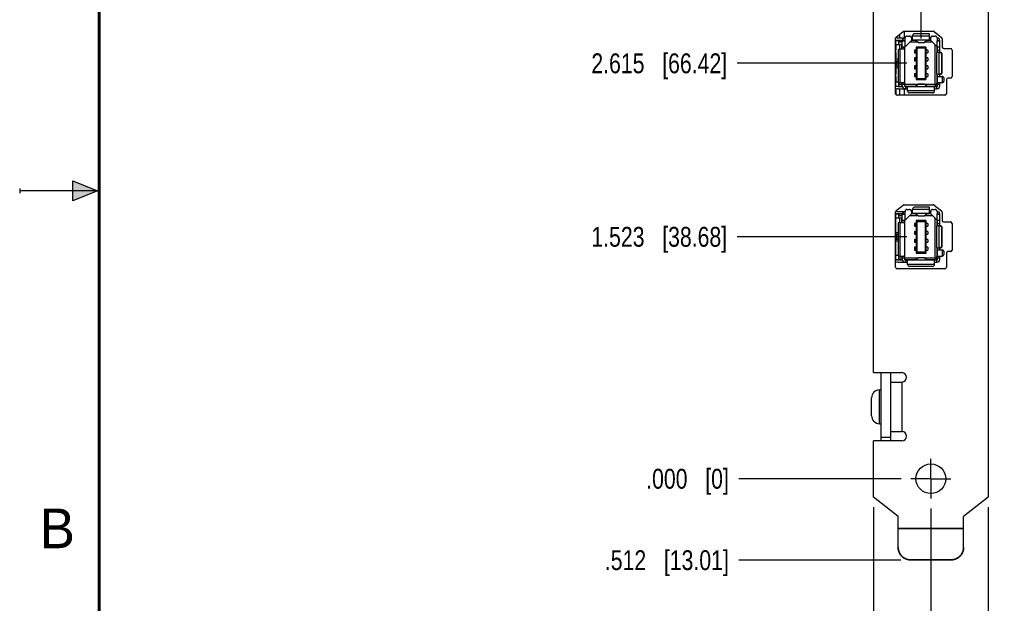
# Model space of a CAD drawing. Header units: inches. Extents: x 0 to 22, y 0 to 17.
# Tile 2 of 13: x 0 to 6.2, y 5.9 to 9.6. Entities that reach past the tile are written whole.
import ezdxf

# ---------------------------------------------------------------- set-up
doc = ezdxf.new("R2010")
doc.units = ezdxf.units.IN
doc.header["$LTSCALE"] = 1.21
doc.header["$MEASUREMENT"] = 0
doc.linetypes.add('CENTER', pattern=[0.6, 0.375, -0.075, 0.075, -0.075])
doc.layers.get('0').update_dxf_attribs({"linetype": 'CONTINUOUS'})
doc.layers.add('02___PRT_ALL_AXES', color=7, linetype='CONTINUOUS')
doc.layers.add('DIMENSIONS', color=7, linetype='CONTINUOUS')
doc.styles.get("Standard").update_dxf_attribs({"font": 'txt', "width": 0.8})
doc.styles.add('TEXTSTYLE_2', font='txt')
doc.dimstyles.new('DIMSTYLE_2', dxfattribs={"dimtxt": 0.125, "dimasz": 0.18, "dimexe": 0.125, "dimexo": 0.0625, "dimgap": 0.03125, "dimtad": 0, "dimtih": 1, "dimtoh": 1, "dimdec": 3, "dimzin": 4, "dimdsep": 46, "dimtxsty": 'STANDARD', "dimblk": '_FILLED', "dimblk1": '_FILLED', "dimblk2": '_FILLED', "dimcen": 0.09, "dimadec": 0, "dimazin": 0, "dimtp": 0.01, "dimtm": 0.01, "dimtfac": 1, "dimtdec": 3, "dimtofl": 0, "dimtmove": 0, "dimatfit": 3, "dimldrblk": '_FILLED', "dimfxl": 1, "dimtolj": 1, "dimtzin": 4, "dimarcsym": 0})

# ---------------------------------------------------------------- blocks, each defined once
blk = doc.blocks.new('*D5')
at = {"layer": 'DIMENSIONS', "color": 2, "linetype": 'CONTINUOUS'}
blk.add_line((5.5485, 6.1749), (4.5275, 6.1749), dxfattribs=at)
at = {"layer": 'DIMENSIONS', "color": 2, "linetype": 'CONTINUOUS', "insert": (4.465, 6.2374), "char_height": 0.125, "width": 1.225, "attachment_point": 3, "line_spacing_factor": 0.9}
blk.add_mtext('.512{\\Ftxt.shx;\\W1.000000;\\H0.125000; }[13.01]', dxfattribs=at)
blk = doc.blocks.new('_FILLED')
at = {"color": 0, "linetype": 'BYBLOCK'}
blk.add_solid([(0, 0), (-1, 0.174), (-1, -0.174)], dxfattribs=at)
blk = doc.blocks.new('*D6')
at = {"layer": 'DIMENSIONS', "color": 2, "linetype": 'CONTINUOUS'}
blk.add_line((5.5494, 6.6873), (4.5275, 6.6873), dxfattribs=at)
at = {"layer": 'DIMENSIONS', "color": 2, "linetype": 'CONTINUOUS', "insert": (4.465, 6.7498), "char_height": 0.125, "width": 0.825, "attachment_point": 3, "line_spacing_factor": 0.9}
blk.add_mtext('.000{\\Ftxt.shx;\\W1.000000;\\H0.125000; }[0]', dxfattribs=at)
blk = doc.blocks.new('*D7')
at = {"layer": 'DIMENSIONS', "color": 2, "linetype": 'CONTINUOUS'}
blk.add_line((5.1855, 10.9353), (4.5275, 10.9353), dxfattribs=at)
at = {"layer": 'DIMENSIONS', "color": 2, "linetype": 'CONTINUOUS', "insert": (4.465, 10.9978), "char_height": 0.125, "width": 1.325, "attachment_point": 3, "line_spacing_factor": 0.9}
blk.add_mtext('4.248{\\Ftxt.shx;\\W1.000000;\\H0.125000; }[107.9]', dxfattribs=at)
blk = doc.blocks.new('*D8')
at = {"layer": 'DIMENSIONS', "color": 2, "linetype": 'CONTINUOUS'}
blk.add_line((5.376, 6.5089), (5.376, 5.4874), dxfattribs=at)
at = {"layer": 'DIMENSIONS', "color": 2, "linetype": 'CONTINUOUS', "insert": (5.3135, 5.4249), "char_height": 0.125, "width": 1.125, "attachment_point": 3, "rotation": 90, "line_spacing_factor": 0.9}
blk.add_mtext('.361{\\Ftxt.shx;\\W1.000000;\\H0.125000; }[9.17]', dxfattribs=at)
blk = doc.blocks.new('*D9')
at = {"layer": 'DIMENSIONS', "color": 2, "linetype": 'CONTINUOUS'}
blk.add_line((5.737, 6.4997), (5.737, 5.4874), dxfattribs=at)
at = {"layer": 'DIMENSIONS', "color": 2, "linetype": 'CONTINUOUS', "insert": (5.6745, 5.4249), "char_height": 0.125, "width": 0.825, "attachment_point": 3, "rotation": 90, "line_spacing_factor": 0.9}
blk.add_mtext('.000{\\Ftxt.shx;\\W1.000000;\\H0.125000; }[0]', dxfattribs=at)
blk = doc.blocks.new('*D10')
at = {"layer": 'DIMENSIONS', "color": 2, "linetype": 'CONTINUOUS'}
blk.add_line((6.098, 6.5089), (6.098, 5.4874), dxfattribs=at)
at = {"layer": 'DIMENSIONS', "color": 2, "linetype": 'CONTINUOUS', "insert": (6.0355, 5.4249), "char_height": 0.125, "width": 1.125, "attachment_point": 3, "rotation": 90, "line_spacing_factor": 0.9}
blk.add_mtext('.361{\\Ftxt.shx;\\W1.000000;\\H0.125000; }[9.17]', dxfattribs=at)
blk = doc.blocks.new('*D13')
at = {"layer": 'DIMENSIONS', "color": 2, "linetype": 'CONTINUOUS'}
blk.add_line((5.5866, 8.2103), (4.5169, 8.2103), dxfattribs=at)
at = {"layer": 'DIMENSIONS', "color": 2, "linetype": 'CONTINUOUS', "insert": (4.4544, 8.2728), "char_height": 0.125, "width": 1.325, "attachment_point": 3, "line_spacing_factor": 0.9}
blk.add_mtext('1.523{\\Ftxt.shx;\\W1.000000;\\H0.125000; }[38.68]', dxfattribs=at)
blk = doc.blocks.new('*D14')
at = {"layer": 'DIMENSIONS', "color": 2, "linetype": 'CONTINUOUS'}
blk.add_line((5.5866, 9.3023), (4.5169, 9.3023), dxfattribs=at)
at = {"layer": 'DIMENSIONS', "color": 2, "linetype": 'CONTINUOUS', "insert": (4.4544, 9.3648), "char_height": 0.125, "width": 1.325, "attachment_point": 3, "line_spacing_factor": 0.9}
blk.add_mtext('2.615{\\Ftxt.shx;\\W1.000000;\\H0.125000; }[66.42]', dxfattribs=at)
blk = doc.blocks.new('*D15')
at = {"layer": 'DIMENSIONS', "color": 2, "linetype": 'CONTINUOUS'}
blk.add_line((5.6755, 9.4595), (5.6755, 11.8358), dxfattribs=at)
at = {"layer": 'DIMENSIONS', "color": 2, "linetype": 'CONTINUOUS', "insert": (5.613, 11.8983), "char_height": 0.125, "width": 1.425, "attachment_point": 1, "rotation": 90, "line_spacing_factor": 0.9}
blk.add_mtext('2X .062{\\Ftxt.shx;\\W1.000000;\\H0.125000; }[1.56]', dxfattribs=at)

msp = doc.modelspace()

# ---------------------------------------------------------------- hatches: boundary and pattern name
at = {"linetype": 'CONTINUOUS'}
msp.add_hatch(color=2, dxfattribs=at).paths.add_polyline_path([(0.3337, 8.5625), (0.49, 8.5), (0.3337, 8.4375)])

# ---------------------------------------------------------------- linework, layer by layer
at = {"color": 7, "linetype": 'CONTINUOUS'}
for p, q in [((6.098, 10.6233), (6.098, 6.5714)), ((5.376, 7.3553), (5.376, 10.2873)), ((5.5189, 9.4677), (5.5625, 9.5017)), ((5.5686, 9.5038), (5.752, 9.5038)), ((5.5688, 9.5038), (5.5688, 9.4619)), ((5.7286, 9.4887), (5.6341, 9.4887)), ((5.7286, 9.452), (5.7286, 9.4887)), ((5.7582, 9.5017), (5.8042, 9.4658)), ((5.515, 9.1108), (5.515, 9.4598)), ((5.515, 9.447), (5.5577, 9.4473)), ((5.5156, 9.4503), (5.5156, 9.447)), ((5.516, 9.3185), (5.516, 9.4462)), ((5.516, 9.4462), (5.5575, 9.4462)), ((5.5318, 9.4619), (5.5751, 9.4619)), ((5.5318, 9.4481), (5.5578, 9.4481)), ((5.5349, 9.4186), (5.5349, 9.4462)), ((5.5574, 9.4344), (5.5349, 9.4344)), ((5.5389, 9.4832), (5.5389, 9.4619)), ((5.5389, 9.4481), (5.5389, 9.4472)), ((5.5574, 9.4444), (5.5751, 9.4444)), ((5.5574, 9.3928), (5.5574, 9.4442)), ((5.5731, 9.4442), (5.5574, 9.4442)), ((5.5751, 9.4462), (5.5717, 9.4462)), ((5.5728, 9.4474), (5.5751, 9.4474)), ((5.5731, 9.4442), (5.5731, 9.4066)), ((5.5751, 9.4444), (5.5751, 9.4623)), ((5.6144, 9.446), (5.5751, 9.4066)), ((5.5869, 9.4741), (5.6026, 9.4741)), ((5.6553, 9.4344), (5.6028, 9.4344)), ((5.6144, 9.4623), (5.6144, 9.446)), ((5.6223, 9.4619), (5.6144, 9.4619)), ((5.7365, 9.4481), (5.6144, 9.4481)), ((5.6388, 9.4462), (5.6144, 9.4462)), ((5.6223, 9.452), (5.6223, 9.4769)), ((5.6223, 9.4756), (5.7286, 9.4756)), ((5.6563, 9.4336), (5.6361, 9.4481)), ((5.6563, 9.4336), (5.6946, 9.4336)), ((5.6565, 9.4336), (5.6563, 9.4336)), ((5.6565, 9.4336), (5.6944, 9.4336)), ((5.6944, 9.4336), (5.6946, 9.4336)), ((5.6946, 9.4336), (5.7148, 9.4481)), ((5.7481, 9.4344), (5.6956, 9.4344)), ((5.7365, 9.4462), (5.7121, 9.4462)), ((5.718, 9.4462), (5.718, 9.4481)), ((5.7365, 9.4619), (5.7286, 9.4619)), ((5.7365, 9.446), (5.7365, 9.4623)), ((5.7759, 9.4066), (5.7365, 9.446)), ((5.7483, 9.4741), (5.7641, 9.4741)), ((5.7759, 9.4623), (5.7759, 9.4444)), ((5.7759, 9.4444), (5.7936, 9.4444)), ((5.7778, 9.4066), (5.7778, 9.4442)), ((5.7936, 9.4442), (5.7778, 9.4442)), ((5.7936, 9.3712), (5.7936, 9.4442)), ((5.808, 9.4579), (5.808, 9.4058)), ((5.516, 9.4199), (5.515, 9.4199)), ((5.515, 9.3871), (5.516, 9.3871)), ((5.515, 9.3674), (5.516, 9.3674)), ((5.5156, 9.4199), (5.5156, 9.3871)), ((5.5156, 9.3674), (5.5156, 9.3371)), ((5.5534, 9.4186), (5.516, 9.4186)), ((5.5306, 9.381), (5.5306, 9.1924)), ((5.5416, 9.3928), (5.5416, 9.4186)), ((5.5424, 9.3928), (5.5673, 9.3928)), ((5.5437, 9.1806), (5.5437, 9.3928)), ((5.5534, 9.3928), (5.5534, 9.4186)), ((5.5574, 9.4066), (5.5751, 9.4066)), ((5.5574, 9.4046), (5.5711, 9.4046)), ((5.5711, 9.4066), (5.5711, 9.1603)), ((5.6337, 9.3861), (5.6337, 9.3684)), ((5.6473, 9.3861), (5.6337, 9.3861)), ((5.6337, 9.3684), (5.6473, 9.3684)), ((5.6436, 9.3684), (5.6436, 9.3861)), ((5.6452, 9.4048), (5.6452, 9.3861)), ((5.6452, 9.4048), (5.6491, 9.397)), ((5.7058, 9.4048), (5.6452, 9.4048)), ((5.6452, 9.3684), (5.6452, 9.3361)), ((5.6473, 9.3861), (5.6473, 9.3684)), ((5.6491, 9.397), (5.6491, 9.2076)), ((5.7018, 9.397), (5.6491, 9.397)), ((5.7058, 9.4048), (5.7018, 9.397)), ((5.7018, 9.397), (5.7018, 9.2076)), ((5.7036, 9.3684), (5.7036, 9.3861)), ((5.7172, 9.3861), (5.7036, 9.3861)), ((5.7036, 9.3684), (5.7172, 9.3684)), ((5.7058, 9.4048), (5.7058, 9.3861)), ((5.7058, 9.3684), (5.7058, 9.3361)), ((5.7073, 9.3684), (5.7073, 9.3861)), ((5.7172, 9.3861), (5.7172, 9.3684)), ((5.7621, 9.4204), (5.7621, 9.1702)), ((5.7719, 9.3712), (5.7719, 9.2334)), ((5.7971, 9.3712), (5.7719, 9.3712)), ((5.7739, 9.4086), (5.7739, 9.3712)), ((5.7759, 9.4066), (5.7936, 9.4066)), ((5.7798, 9.3712), (5.7798, 9.4066)), ((5.7798, 9.385), (5.7936, 9.385)), ((5.7869, 9.3712), (5.7869, 9.2334)), ((5.7934, 9.3714), (5.7936, 9.3781)), ((5.7934, 9.3712), (5.7934, 9.3714)), ((5.818, 9.3958), (5.861, 9.3958)), ((5.871, 9.3858), (5.871, 9.2188)), ((5.515, 9.3371), (5.516, 9.3371)), ((5.5156, 9.3047), (5.5156, 9.2999)), ((5.516, 9.3298), (5.5306, 9.3298)), ((5.516, 9.3046), (5.516, 9.2999)), ((5.5239, 9.2865), (5.5239, 9.318)), ((5.5239, 9.318), (5.5306, 9.318)), ((5.6337, 9.3361), (5.6337, 9.3184)), ((5.6473, 9.3361), (5.6337, 9.3361)), ((5.6337, 9.3184), (5.6473, 9.3184)), ((5.6436, 9.3184), (5.6436, 9.3361)), ((5.6452, 9.3184), (5.6452, 9.2861)), ((5.6473, 9.3361), (5.6473, 9.3184)), ((5.7036, 9.3184), (5.7036, 9.3361)), ((5.7172, 9.3361), (5.7036, 9.3361)), ((5.7036, 9.3184), (5.7172, 9.3184)), ((5.7058, 9.3184), (5.7058, 9.2861)), ((5.7073, 9.3184), (5.7073, 9.3361)), ((5.7172, 9.3361), (5.7172, 9.3184)), ((5.8053, 9.2452), (5.8053, 9.3594)), ((5.8085, 9.3594), (5.8053, 9.3594)), ((5.8085, 9.2452), (5.8085, 9.3594)), ((5.515, 9.2674), (5.516, 9.2674)), ((5.5156, 9.2674), (5.5156, 9.2371)), ((5.516, 9.1584), (5.516, 9.2861)), ((5.5306, 9.2747), (5.516, 9.2747)), ((5.5239, 9.2865), (5.5306, 9.2865)), ((5.6337, 9.2861), (5.6337, 9.2684)), ((5.6473, 9.2861), (5.6337, 9.2861)), ((5.6337, 9.2684), (5.6473, 9.2684)), ((5.6436, 9.2684), (5.6436, 9.2861)), ((5.6452, 9.2684), (5.6452, 9.2361)), ((5.6473, 9.2861), (5.6473, 9.2684)), ((5.7036, 9.2684), (5.7036, 9.2861)), ((5.7172, 9.2861), (5.7036, 9.2861)), ((5.7036, 9.2684), (5.7172, 9.2684)), ((5.7058, 9.2684), (5.7058, 9.2361)), ((5.7073, 9.2684), (5.7073, 9.2861)), ((5.7172, 9.2861), (5.7172, 9.2684)), ((5.8053, 9.2452), (5.8085, 9.2452)), ((5.515, 9.2371), (5.516, 9.2371)), ((5.515, 9.2174), (5.516, 9.2174)), ((5.515, 9.1847), (5.516, 9.1846)), ((5.5156, 9.2174), (5.5156, 9.1846)), ((5.516, 9.1859), (5.5326, 9.1859)), ((5.5349, 9.1584), (5.5349, 9.1833)), ((5.5424, 9.1806), (5.5673, 9.1806)), ((5.5574, 9.1603), (5.5574, 9.1806)), ((5.6337, 9.2361), (5.6337, 9.2184)), ((5.6473, 9.2361), (5.6337, 9.2361)), ((5.6337, 9.2184), (5.6473, 9.2184)), ((5.6436, 9.2184), (5.6436, 9.2361)), ((5.6452, 9.2184), (5.6452, 9.1997)), ((5.6491, 9.2076), (5.6452, 9.1997)), ((5.6452, 9.1997), (5.7058, 9.1997)), ((5.6473, 9.2361), (5.6473, 9.2184)), ((5.6491, 9.2076), (5.7018, 9.2076)), ((5.7058, 9.1997), (5.7018, 9.2076)), ((5.7036, 9.2184), (5.7036, 9.2361)), ((5.7172, 9.2361), (5.7036, 9.2361)), ((5.7036, 9.2184), (5.7172, 9.2184)), ((5.7058, 9.2184), (5.7058, 9.1997)), ((5.7073, 9.2184), (5.7073, 9.2361)), ((5.7172, 9.2361), (5.7172, 9.2184)), ((5.7719, 9.2334), (5.7971, 9.2334)), ((5.7739, 9.2334), (5.7739, 9.1781)), ((5.7796, 9.2334), (5.7798, 9.2265)), ((5.7798, 9.1603), (5.7798, 9.2265)), ((5.7798, 9.2196), (5.8085, 9.2196)), ((5.7836, 9.1806), (5.8085, 9.1806)), ((5.7936, 9.2265), (5.7934, 9.2333)), ((5.7936, 9.2196), (5.7936, 9.2334)), ((5.7936, 9.1603), (5.7936, 9.1806)), ((5.8073, 9.2196), (5.8073, 9.1806)), ((5.8204, 9.1924), (5.8204, 9.2078)), ((5.835, 9.1988), (5.835, 9.1108)), ((5.861, 9.2088), (5.845, 9.2088)), ((5.5577, 9.1573), (5.515, 9.1575)), ((5.5156, 9.1575), (5.5156, 9.1543)), ((5.5156, 9.1399), (5.5156, 9.1074)), ((5.516, 9.1584), (5.5575, 9.1584)), ((5.5318, 9.1564), (5.5578, 9.1564)), ((5.5318, 9.1426), (5.5908, 9.1426)), ((5.5349, 9.1702), (5.5574, 9.1702)), ((5.5389, 9.1574), (5.5389, 9.1564)), ((5.5389, 9.1426), (5.5389, 9.1008)), ((5.5711, 9.1688), (5.5574, 9.1688)), ((5.5688, 9.1426), (5.5688, 9.1008)), ((5.5711, 9.1702), (5.6553, 9.1702)), ((5.5717, 9.1584), (5.6388, 9.1584)), ((5.6046, 9.1569), (5.5728, 9.1572)), ((5.5751, 9.1564), (5.7759, 9.1564)), ((5.579, 9.1426), (5.579, 9.1564)), ((5.5908, 9.1277), (5.5908, 9.1526)), ((5.7601, 9.129), (5.5908, 9.129)), ((5.7483, 9.1159), (5.6026, 9.1159)), ((5.6046, 9.1584), (5.6046, 9.1564)), ((5.6361, 9.1564), (5.6563, 9.1709)), ((5.6563, 9.1709), (5.6565, 9.171)), ((5.6946, 9.1709), (5.6563, 9.1709)), ((5.6565, 9.171), (5.6944, 9.171)), ((5.6946, 9.1709), (5.6944, 9.171)), ((5.7148, 9.1564), (5.6946, 9.1709)), ((5.6956, 9.1702), (5.7621, 9.1702)), ((5.7121, 9.1584), (5.7542, 9.1584)), ((5.718, 9.1564), (5.718, 9.1584)), ((5.7601, 9.1277), (5.7601, 9.1526)), ((5.7601, 9.1426), (5.7759, 9.1426)), ((5.7681, 9.1641), (5.7621, 9.1702)), ((5.7719, 9.1564), (5.7719, 9.1426)), ((5.7936, 9.1688), (5.7798, 9.1688)), ((5.825, 9.1008), (5.525, 9.1008)), ((5.5189, 8.3757), (5.5625, 8.4097)), ((5.5318, 8.3699), (5.5751, 8.3699)), ((5.5686, 8.4118), (5.752, 8.4118)), ((5.5751, 8.3524), (5.5751, 8.3703)), ((5.5869, 8.3821), (5.6026, 8.3821)), ((5.6144, 8.3703), (5.6144, 8.354)), ((5.6223, 8.3699), (5.6144, 8.3699)), ((5.6223, 8.36), (5.6223, 8.3849)), ((5.6223, 8.3836), (5.7286, 8.3836)), ((5.7286, 8.3967), (5.6341, 8.3967)), ((5.7286, 8.36), (5.7286, 8.3967)), ((5.7365, 8.3699), (5.7286, 8.3699)), ((5.7365, 8.354), (5.7365, 8.3703)), ((5.7483, 8.3821), (5.7641, 8.3821)), ((5.7582, 8.4097), (5.8042, 8.3738)), ((5.7759, 8.3703), (5.7759, 8.3524)), ((5.515, 8.0188), (5.515, 8.3678)), ((5.515, 8.355), (5.5577, 8.3553)), ((5.516, 8.3279), (5.515, 8.3279)), ((5.516, 8.2265), (5.516, 8.3542)), ((5.516, 8.3542), (5.5575, 8.3542)), ((5.5534, 8.3266), (5.516, 8.3266)), ((5.5318, 8.3561), (5.5578, 8.3561)), ((5.5349, 8.3266), (5.5349, 8.3542)), ((5.5574, 8.3424), (5.5349, 8.3424)), ((5.5416, 8.3008), (5.5416, 8.3266)), ((5.5534, 8.3008), (5.5534, 8.3266)), ((5.5574, 8.3524), (5.5751, 8.3524)), ((5.5731, 8.3522), (5.5574, 8.3522)), ((5.5574, 8.3008), (5.5574, 8.3522)), ((5.5574, 8.3146), (5.5751, 8.3146)), ((5.5574, 8.3126), (5.5711, 8.3126)), ((5.5711, 8.3146), (5.5711, 8.0683)), ((5.5751, 8.3542), (5.5717, 8.3542)), ((5.5728, 8.3554), (5.5751, 8.3554)), ((5.5731, 8.3522), (5.5731, 8.3146)), ((5.6144, 8.354), (5.5751, 8.3146)), ((5.6553, 8.3424), (5.6028, 8.3424)), ((5.7365, 8.3561), (5.6144, 8.3561)), ((5.6388, 8.3542), (5.6144, 8.3542)), ((5.6563, 8.3416), (5.6361, 8.3561)), ((5.7058, 8.3128), (5.6452, 8.3128)), ((5.6452, 8.3128), (5.6491, 8.305)), ((5.6452, 8.3128), (5.6452, 8.2941)), ((5.6563, 8.3416), (5.6946, 8.3416)), ((5.6565, 8.3416), (5.6563, 8.3416)), ((5.6565, 8.3416), (5.6944, 8.3416)), ((5.6944, 8.3416), (5.6946, 8.3416)), ((5.6946, 8.3416), (5.7148, 8.3561)), ((5.7481, 8.3424), (5.6956, 8.3424)), ((5.7058, 8.3128), (5.7018, 8.305)), ((5.7058, 8.3128), (5.7058, 8.2941)), ((5.7365, 8.3542), (5.7121, 8.3542)), ((5.718, 8.3542), (5.718, 8.3561)), ((5.7759, 8.3146), (5.7365, 8.354)), ((5.7621, 8.3284), (5.7621, 8.0782)), ((5.7739, 8.3166), (5.7739, 8.2792)), ((5.7759, 8.3524), (5.7936, 8.3524)), ((5.7759, 8.3146), (5.7936, 8.3146)), ((5.7936, 8.3522), (5.7778, 8.3522)), ((5.7778, 8.3146), (5.7778, 8.3522)), ((5.7798, 8.2792), (5.7798, 8.3146)), ((5.7936, 8.2792), (5.7936, 8.3522)), ((5.808, 8.3659), (5.808, 8.3138)), ((5.515, 8.2951), (5.516, 8.2951)), ((5.515, 8.2754), (5.516, 8.2754)), ((5.5306, 8.289), (5.5306, 8.1004)), ((5.5424, 8.3008), (5.5673, 8.3008)), ((5.5437, 8.0886), (5.5437, 8.3008)), ((5.6473, 8.2941), (5.6337, 8.2941)), ((5.6337, 8.2941), (5.6337, 8.2764)), ((5.6337, 8.2764), (5.6473, 8.2764)), ((5.6436, 8.2764), (5.6436, 8.2941)), ((5.6452, 8.2764), (5.6452, 8.2441)), ((5.6473, 8.2941), (5.6473, 8.2764)), ((5.7018, 8.305), (5.6491, 8.305)), ((5.6491, 8.305), (5.6491, 8.1156)), ((5.7018, 8.305), (5.7018, 8.1156)), ((5.7172, 8.2941), (5.7036, 8.2941)), ((5.7036, 8.2764), (5.7036, 8.2941)), ((5.7036, 8.2764), (5.7172, 8.2764)), ((5.7058, 8.2764), (5.7058, 8.2441)), ((5.7073, 8.2764), (5.7073, 8.2941)), ((5.7172, 8.2941), (5.7172, 8.2764)), ((5.7971, 8.2792), (5.7719, 8.2792)), ((5.7719, 8.2792), (5.7719, 8.1414)), ((5.7798, 8.293), (5.7936, 8.293)), ((5.7869, 8.2792), (5.7869, 8.1414)), ((5.7934, 8.2794), (5.7936, 8.2861)), ((5.7934, 8.2792), (5.7934, 8.2794)), ((5.8085, 8.2674), (5.8053, 8.2674)), ((5.8053, 8.1532), (5.8053, 8.2674)), ((5.8085, 8.1532), (5.8085, 8.2674)), ((5.818, 8.3038), (5.861, 8.3038)), ((5.871, 8.2938), (5.871, 8.1268)), ((5.515, 8.2451), (5.516, 8.2451)), ((5.516, 8.2378), (5.5306, 8.2378)), ((5.516, 8.2126), (5.516, 8.2079)), ((5.516, 8.0664), (5.516, 8.1941)), ((5.5239, 8.226), (5.5306, 8.226)), ((5.5239, 8.1945), (5.5239, 8.226)), ((5.5239, 8.1945), (5.5306, 8.1945)), ((5.6473, 8.2441), (5.6337, 8.2441)), ((5.6337, 8.2441), (5.6337, 8.2264)), ((5.6337, 8.2264), (5.6473, 8.2264)), ((5.6473, 8.1941), (5.6337, 8.1941)), ((5.6337, 8.1941), (5.6337, 8.1764)), ((5.6436, 8.2264), (5.6436, 8.2441)), ((5.6436, 8.1764), (5.6436, 8.1941)), ((5.6452, 8.2264), (5.6452, 8.1941)), ((5.6473, 8.2441), (5.6473, 8.2264)), ((5.6473, 8.1941), (5.6473, 8.1764)), ((5.7172, 8.2441), (5.7036, 8.2441)), ((5.7036, 8.2264), (5.7036, 8.2441)), ((5.7036, 8.2264), (5.7172, 8.2264)), ((5.7172, 8.1941), (5.7036, 8.1941)), ((5.7036, 8.1764), (5.7036, 8.1941)), ((5.7058, 8.2264), (5.7058, 8.1941)), ((5.7073, 8.2264), (5.7073, 8.2441)), ((5.7073, 8.1764), (5.7073, 8.1941)), ((5.7172, 8.2441), (5.7172, 8.2264)), ((5.7172, 8.1941), (5.7172, 8.1764)), ((5.515, 8.1754), (5.516, 8.1754)), ((5.515, 8.1451), (5.516, 8.1451)), ((5.515, 8.1254), (5.516, 8.1254)), ((5.5306, 8.1827), (5.516, 8.1827)), ((5.6337, 8.1764), (5.6473, 8.1764)), ((5.6473, 8.1441), (5.6337, 8.1441)), ((5.6337, 8.1441), (5.6337, 8.1264)), ((5.6337, 8.1264), (5.6473, 8.1264)), ((5.6436, 8.1264), (5.6436, 8.1441)), ((5.6452, 8.1764), (5.6452, 8.1441)), ((5.6452, 8.1264), (5.6452, 8.1077)), ((5.6473, 8.1441), (5.6473, 8.1264)), ((5.7036, 8.1764), (5.7172, 8.1764)), ((5.7172, 8.1441), (5.7036, 8.1441)), ((5.7036, 8.1264), (5.7036, 8.1441)), ((5.7036, 8.1264), (5.7172, 8.1264)), ((5.7058, 8.1764), (5.7058, 8.1441)), ((5.7058, 8.1264), (5.7058, 8.1077)), ((5.7073, 8.1264), (5.7073, 8.1441)), ((5.7172, 8.1441), (5.7172, 8.1264)), ((5.7719, 8.1414), (5.7971, 8.1414)), ((5.7739, 8.1414), (5.7739, 8.0861)), ((5.7796, 8.1414), (5.7798, 8.1345)), ((5.7798, 8.0683), (5.7798, 8.1345)), ((5.7798, 8.1276), (5.8085, 8.1276)), ((5.7936, 8.1345), (5.7934, 8.1413)), ((5.7936, 8.1276), (5.7936, 8.1414)), ((5.8053, 8.1532), (5.8085, 8.1532)), ((5.8073, 8.1276), (5.8073, 8.0886)), ((5.515, 8.0927), (5.516, 8.0926)), ((5.5577, 8.0653), (5.515, 8.0655)), ((5.516, 8.0939), (5.5326, 8.0939)), ((5.516, 8.0664), (5.5575, 8.0664)), ((5.5318, 8.0644), (5.5578, 8.0644)), ((5.5349, 8.0664), (5.5349, 8.0913)), ((5.5349, 8.0782), (5.5574, 8.0782)), ((5.5424, 8.0886), (5.5673, 8.0886)), ((5.5574, 8.0683), (5.5574, 8.0886)), ((5.5711, 8.0768), (5.5574, 8.0768)), ((5.5711, 8.0782), (5.6553, 8.0782)), ((5.5717, 8.0664), (5.6388, 8.0664)), ((5.6046, 8.0649), (5.5728, 8.0652)), ((5.5751, 8.0644), (5.7759, 8.0644)), ((5.579, 8.0506), (5.579, 8.0644)), ((5.5908, 8.0357), (5.5908, 8.0606)), ((5.6046, 8.0664), (5.6046, 8.0644)), ((5.6361, 8.0644), (5.6563, 8.0789)), ((5.6491, 8.1156), (5.6452, 8.1077)), ((5.6452, 8.1077), (5.7058, 8.1077)), ((5.6491, 8.1156), (5.7018, 8.1156)), ((5.6563, 8.0789), (5.6565, 8.079)), ((5.6946, 8.0789), (5.6563, 8.0789)), ((5.6565, 8.079), (5.6944, 8.079)), ((5.6946, 8.0789), (5.6944, 8.079)), ((5.7148, 8.0644), (5.6946, 8.0789)), ((5.6956, 8.0782), (5.7621, 8.0782)), ((5.7058, 8.1077), (5.7018, 8.1156)), ((5.7121, 8.0664), (5.7542, 8.0664)), ((5.718, 8.0644), (5.718, 8.0664)), ((5.7601, 8.0357), (5.7601, 8.0606)), ((5.7681, 8.0721), (5.7621, 8.0782)), ((5.7719, 8.0644), (5.7719, 8.0506)), ((5.7936, 8.0768), (5.7798, 8.0768)), ((5.7836, 8.0886), (5.8085, 8.0886)), ((5.7936, 8.0683), (5.7936, 8.0886)), ((5.8204, 8.1004), (5.8204, 8.1158)), ((5.835, 8.1068), (5.835, 8.0188)), ((5.861, 8.1168), (5.845, 8.1168)), ((5.825, 8.0088), (5.525, 8.0088)), ((5.5318, 8.0506), (5.5908, 8.0506)), ((5.7601, 8.037), (5.5908, 8.037)), ((5.7483, 8.0239), (5.6026, 8.0239)), ((5.7601, 8.0506), (5.7759, 8.0506)), ((5.376, 7.3553), (5.555, 7.3553)), ((5.4225, 7.3553), (5.4225, 6.9253)), ((5.485, 6.9253), (5.485, 7.3553)), ((5.485, 7.2963), (5.555, 7.2963)), ((5.555, 7.2963), (5.555, 6.9843)), ((5.3635, 7.0843), (5.3635, 7.1963)), ((5.4137, 7.2468), (5.4225, 7.2468)), ((5.4137, 7.0338), (5.4137, 7.2468)), ((5.4137, 7.0338), (5.4225, 7.0338)), ((5.4225, 6.9493), (5.485, 6.9493)), ((5.485, 6.9843), (5.555, 6.9843)), ((5.555, 6.9253), (5.376, 6.9253)), ((5.376, 6.5714), (5.376, 6.9253)), ((5.531, 6.4503), (5.376, 6.5714)), ((6.098, 6.5714), (5.943, 6.4503)), ((5.531, 6.2577), (5.531, 6.4503)), ((5.943, 6.2577), (5.943, 6.4503)), ((5.531, 6.3763), (5.943, 6.3763)), ((5.531, 6.3732), (5.943, 6.3732)), ((5.863, 6.178), (5.611, 6.178)), ((5.611, 6.178), (5.611, 6.1749)), ((5.863, 6.1749), (5.611, 6.1749)), ((5.863, 6.178), (5.863, 6.1749))]:
    msp.add_line(p, q, dxfattribs=at)
at = {"color": 2, "linetype": 'CONTINUOUS'}
for p, q in [((0.3337, 8.4375), (0.3337, 8.5625)), ((0.3337, 8.5625), (0.49, 8.5)), ((0, 8.515), (0, 8.485)), ((0.49, 8.5), (0, 8.5)), ((0.49, 8.5), (0.3337, 8.4375))]:
    msp.add_line(p, q, dxfattribs=at)
at = {"color": 7, "linetype": 'CONTINUOUS', "const_width": 0.02}
msp.add_lwpolyline([(0.5, 16.5), (0.5, 0.5)], dxfattribs=at)
at = {"color": 7, "linetype": 'CONTINUOUS'}
msp.add_circle((5.737, 6.6873), 0.0935, dxfattribs=at)
for centre, radius, start, end in [((5.5686, 9.4938), 0.01, 90, 127.951), ((5.6341, 9.4769), 0.0118, 90, 180), ((5.752, 9.4938), 0.01, 52.049, 90), ((5.525, 9.4598), 0.01, 127.951, 180), ((5.5318, 9.5119), 0.0638, 254.76622, 270), ((5.5318, 9.5119), 0.05, 251.83288, 270), ((5.5751, 9.4442), 0.0177, 90, 180), ((5.5751, 9.4442), 0.00394, 90, 177.13402), ((5.5751, 9.4442), 0.00197, 174.26083, 180), ((5.5869, 9.4623), 0.0118, 90, 180), ((5.6026, 9.4623), 0.0118, 0, 90), ((5.7483, 9.4623), 0.0118, 90, 180), ((5.7641, 9.4623), 0.0118, 0, 90), ((5.7759, 9.4442), 0.0177, 0, 90), ((5.7759, 9.4442), 0.00394, 2.86598, 90), ((5.7759, 9.4442), 0.00197, 0, 5.73917), ((5.798, 9.4579), 0.01, 0, 52.049), ((5.5424, 9.381), 0.0118, 90, 180), ((5.818, 9.4058), 0.01, 180, 270), ((5.861, 9.3858), 0.01, 0, 90), ((5.5239, 9.3968), 0.0787, 263.5262, 270), ((5.5239, 9.3968), 0.0925, 264.49304, 270), ((5.5239, 9.2078), 0.0925, 90, 95.50696), ((5.5239, 9.2078), 0.0787, 90, 96.4738), ((5.5424, 9.1924), 0.0118, 180, 270), ((5.7542, 9.1781), 0.0197, 270, 360), ((5.8085, 9.2078), 0.0118, 0, 90), ((5.8085, 9.1924), 0.0118, 270, 360), ((5.845, 9.1988), 0.01, 90, 180), ((5.861, 9.2188), 0.01, 270, 360), ((5.5318, 9.0926), 0.0638, 90, 105.23378), ((5.5318, 9.0926), 0.05, 90, 109.57984), ((5.5751, 9.1603), 0.0177, 180, 270), ((5.5751, 9.1603), 0.00394, 180, 270), ((5.6026, 9.1277), 0.0118, 180, 270), ((5.7483, 9.1277), 0.0118, 270, 360), ((5.7759, 9.1603), 0.0177, 270, 360), ((5.7759, 9.1603), 0.00394, 270, 360), ((5.525, 9.1108), 0.01, 180, 270), ((5.825, 9.1108), 0.01, 270, 360), ((5.525, 8.3678), 0.01, 127.951, 180), ((5.5318, 8.4199), 0.05, 251.83288, 270), ((5.5751, 8.3522), 0.0177, 90, 180), ((5.5686, 8.4018), 0.01, 90, 127.951), ((5.5869, 8.3703), 0.0118, 90, 180), ((5.6026, 8.3703), 0.0118, 0, 90), ((5.6341, 8.3849), 0.0118, 90, 180), ((5.7483, 8.3703), 0.0118, 90, 180), ((5.752, 8.4018), 0.01, 52.049, 90), ((5.7641, 8.3703), 0.0118, 0, 90), ((5.7759, 8.3522), 0.0177, 0, 90), ((5.798, 8.3659), 0.01, 0, 52.049), ((5.5318, 8.4199), 0.0638, 254.76622, 270), ((5.5751, 8.3522), 0.00394, 90, 177.13402), ((5.5751, 8.3522), 0.00197, 174.26083, 180), ((5.7759, 8.3522), 0.00394, 2.86598, 90), ((5.7759, 8.3522), 0.00197, 0, 5.73917), ((5.818, 8.3138), 0.01, 180, 270), ((5.5424, 8.289), 0.0118, 90, 180), ((5.861, 8.2938), 0.01, 0, 90), ((5.5239, 8.3048), 0.0787, 263.5262, 270), ((5.5239, 8.3048), 0.0925, 264.49304, 270), ((5.5239, 8.1158), 0.0925, 90, 95.50696), ((5.5239, 8.1158), 0.0787, 90, 96.4738), ((5.8085, 8.1158), 0.0118, 0, 90), ((5.861, 8.1268), 0.01, 270, 360), ((5.5318, 8.0006), 0.0638, 90, 105.23378), ((5.5424, 8.1004), 0.0118, 180, 270), ((5.5751, 8.0683), 0.0177, 180, 270), ((5.5751, 8.0683), 0.00394, 180, 270), ((5.7542, 8.0861), 0.0197, 270, 360), ((5.7759, 8.0683), 0.0177, 270, 360), ((5.7759, 8.0683), 0.00394, 270, 360), ((5.8085, 8.1004), 0.0118, 270, 360), ((5.845, 8.1068), 0.01, 90, 180), ((5.5318, 8.0006), 0.05, 90, 109.57984), ((5.525, 8.0188), 0.01, 180, 270), ((5.6026, 8.0357), 0.0118, 180, 270), ((5.7483, 8.0357), 0.0118, 270, 360), ((5.825, 8.0188), 0.01, 270, 360), ((5.555, 7.3258), 0.0295, 270, 90), ((5.414, 7.1963), 0.0505, 90.39848, 180), ((5.414, 7.0843), 0.0505, 180, 269.60152), ((5.555, 6.9548), 0.0295, 270, 90)]:
    msp.add_arc(centre, radius, start, end, dxfattribs=at)
for points, knots in [([(5.6144, 9.4482), (5.615, 9.4482), (5.6159, 9.4483), (5.617, 9.4484), (5.6177, 9.4485), (5.6185, 9.4486), (5.6191, 9.4487), (5.6197, 9.4489), (5.6203, 9.4491), (5.6208, 9.4493), (5.6212, 9.4496), (5.6216, 9.4499), (5.6218, 9.4502), (5.6221, 9.4506), (5.6222, 9.451), (5.6223, 9.4515), (5.6223, 9.4518), (5.6223, 9.452)], [0, 0, 0, 0, 0.178689, 0.262728, 0.342569, 0.41781, 0.488153, 0.553443, 0.613715, 0.66924, 0.720572, 0.768564, 0.814338, 0.859179, 0.904369, 0.951033, 1, 1, 1, 1]), ([(5.7365, 9.4482), (5.7359, 9.4482), (5.7351, 9.4483), (5.734, 9.4484), (5.7332, 9.4485), (5.7325, 9.4486), (5.7318, 9.4487), (5.7312, 9.4489), (5.7306, 9.4491), (5.7302, 9.4493), (5.7297, 9.4496), (5.7294, 9.4499), (5.7291, 9.4502), (5.7289, 9.4506), (5.7287, 9.451), (5.7286, 9.4515), (5.7286, 9.4518), (5.7286, 9.452)], [0, 0, 0, 0, 0.178689, 0.262728, 0.342569, 0.41781, 0.488153, 0.553443, 0.613715, 0.66924, 0.720572, 0.768564, 0.814338, 0.859179, 0.904369, 0.951033, 1, 1, 1, 1]), ([(5.5711, 9.4046), (5.5711, 9.4042), (5.5711, 9.4034), (5.5711, 9.4023), (5.5711, 9.4011), (5.571, 9.4), (5.571, 9.3989), (5.5709, 9.3979), (5.5708, 9.397), (5.5706, 9.3961), (5.5704, 9.3953), (5.5701, 9.3946), (5.5698, 9.3941), (5.5695, 9.3937), (5.5692, 9.3934), (5.569, 9.3933), (5.5687, 9.3931), (5.5684, 9.393), (5.5679, 9.3929), (5.5675, 9.3928), (5.5673, 9.3928)], [0, 0, 0, 0, 0.087907, 0.174913, 0.260109, 0.34263, 0.421641, 0.496375, 0.566167, 0.630507, 0.689122, 0.74207, 0.789852, 0.833498, 0.854265, 0.874609, 0.894764, 0.914964, 0.956285, 1, 1, 1, 1]), ([(5.7938, 9.3712), (5.7942, 9.3712), (5.7949, 9.3711), (5.796, 9.371), (5.7971, 9.3707), (5.7982, 9.3703), (5.7992, 9.3698), (5.8002, 9.3692), (5.8011, 9.3685), (5.8019, 9.3677), (5.8027, 9.3669), (5.8033, 9.3659), (5.8039, 9.3649), (5.8044, 9.3639), (5.8048, 9.3628), (5.8051, 9.3617), (5.8052, 9.3605), (5.8053, 9.3597), (5.8053, 9.3594)], [0, 0, 0, 0, 0.061584, 0.12321, 0.1849, 0.246693, 0.308613, 0.370684, 0.432921, 0.495335, 0.557928, 0.620696, 0.683629, 0.74671, 0.809917, 0.873219, 0.936596, 1, 1, 1, 1]), ([(5.8085, 9.3594), (5.8085, 9.3597), (5.8085, 9.3605), (5.8083, 9.3617), (5.8081, 9.3628), (5.8077, 9.3639), (5.8072, 9.3649), (5.8066, 9.3659), (5.806, 9.3669), (5.8052, 9.3677), (5.8044, 9.3685), (5.8035, 9.3692), (5.8025, 9.3698), (5.8015, 9.3703), (5.8004, 9.3707), (5.7993, 9.371), (5.7982, 9.3711), (5.7974, 9.3712), (5.7971, 9.3712)], [0, 0, 0, 0, 0.063404, 0.126781, 0.190083, 0.25329, 0.316371, 0.379304, 0.442072, 0.504665, 0.567079, 0.629316, 0.691387, 0.753307, 0.8151, 0.87679, 0.938416, 1, 1, 1, 1]), ([(5.8053, 9.2452), (5.8053, 9.2448), (5.8052, 9.244), (5.8051, 9.2429), (5.8048, 9.2418), (5.8044, 9.2407), (5.8039, 9.2396), (5.8033, 9.2386), (5.8027, 9.2377), (5.8019, 9.2368), (5.8011, 9.236), (5.8002, 9.2354), (5.7992, 9.2348), (5.7982, 9.2343), (5.7971, 9.2339), (5.796, 9.2336), (5.7949, 9.2334), (5.7942, 9.2334), (5.7938, 9.2334)], [0, 0, 0, 0, 0.063404, 0.126781, 0.190083, 0.25329, 0.316371, 0.379304, 0.442072, 0.504665, 0.567079, 0.629316, 0.691387, 0.753307, 0.8151, 0.87679, 0.938416, 1, 1, 1, 1]), ([(5.7971, 9.2334), (5.7974, 9.2334), (5.7982, 9.2334), (5.7993, 9.2336), (5.8004, 9.2339), (5.8015, 9.2343), (5.8025, 9.2348), (5.8035, 9.2354), (5.8044, 9.236), (5.8052, 9.2368), (5.806, 9.2377), (5.8066, 9.2386), (5.8072, 9.2396), (5.8077, 9.2407), (5.8081, 9.2418), (5.8083, 9.2429), (5.8085, 9.244), (5.8085, 9.2448), (5.8085, 9.2452)], [0, 0, 0, 0, 0.061584, 0.12321, 0.1849, 0.246693, 0.308613, 0.370684, 0.432921, 0.495335, 0.557928, 0.620696, 0.683629, 0.74671, 0.809917, 0.873219, 0.936596, 1, 1, 1, 1]), ([(5.5711, 9.1688), (5.5711, 9.1692), (5.5711, 9.17), (5.5711, 9.1712), (5.5711, 9.1723), (5.571, 9.1735), (5.571, 9.1745), (5.5709, 9.1755), (5.5708, 9.1765), (5.5706, 9.1774), (5.5704, 9.1781), (5.5701, 9.1788), (5.5698, 9.1794), (5.5695, 9.1798), (5.5692, 9.18), (5.569, 9.1802), (5.5687, 9.1803), (5.5684, 9.1805), (5.5679, 9.1806), (5.5675, 9.1806), (5.5673, 9.1806)], [0, 0, 0, 0, 0.087907, 0.174913, 0.260109, 0.34263, 0.421641, 0.496375, 0.566167, 0.630507, 0.689122, 0.74207, 0.789851, 0.833498, 0.854265, 0.874609, 0.894764, 0.914964, 0.956285, 1, 1, 1, 1]), ([(5.7798, 9.1688), (5.7798, 9.1692), (5.7798, 9.17), (5.7798, 9.1712), (5.7799, 9.1723), (5.7799, 9.1735), (5.78, 9.1745), (5.7801, 9.1755), (5.7802, 9.1765), (5.7804, 9.1774), (5.7806, 9.1781), (5.7808, 9.1788), (5.7812, 9.1794), (5.7815, 9.1798), (5.7818, 9.18), (5.782, 9.1802), (5.7822, 9.1803), (5.7826, 9.1805), (5.783, 9.1806), (5.7834, 9.1806), (5.7836, 9.1806)], [0, 0, 0, 0, 0.087907, 0.174913, 0.260109, 0.34263, 0.421641, 0.496375, 0.566167, 0.630507, 0.689122, 0.74207, 0.789852, 0.833498, 0.854265, 0.874609, 0.894764, 0.914964, 0.956285, 1, 1, 1, 1]), ([(5.579, 9.1564), (5.5794, 9.1564), (5.5802, 9.1564), (5.5814, 9.1564), (5.5825, 9.1564), (5.5837, 9.1563), (5.5847, 9.1562), (5.5858, 9.1562), (5.5867, 9.156), (5.5876, 9.1559), (5.5883, 9.1556), (5.589, 9.1554), (5.5896, 9.1551), (5.59, 9.1547), (5.5902, 9.1544), (5.5904, 9.1542), (5.5905, 9.154), (5.5907, 9.1536), (5.5908, 9.1532), (5.5908, 9.1528), (5.5908, 9.1526)], [0, 0, 0, 0, 0.087907, 0.174913, 0.260109, 0.34263, 0.421641, 0.496375, 0.566167, 0.630507, 0.689122, 0.74207, 0.789852, 0.833498, 0.854265, 0.874609, 0.894764, 0.914964, 0.956285, 1, 1, 1, 1]), ([(5.7719, 9.1564), (5.7715, 9.1564), (5.7707, 9.1564), (5.7696, 9.1564), (5.7684, 9.1564), (5.7673, 9.1563), (5.7662, 9.1562), (5.7652, 9.1562), (5.7642, 9.156), (5.7634, 9.1559), (5.7626, 9.1556), (5.7619, 9.1554), (5.7614, 9.1551), (5.761, 9.1547), (5.7607, 9.1544), (5.7605, 9.1542), (5.7604, 9.154), (5.7603, 9.1536), (5.7601, 9.1532), (5.7601, 9.1528), (5.7601, 9.1526)], [0, 0, 0, 0, 0.087907, 0.174913, 0.260109, 0.34263, 0.421641, 0.496375, 0.566167, 0.630507, 0.689122, 0.74207, 0.789851, 0.833498, 0.854265, 0.874609, 0.894764, 0.914964, 0.956285, 1, 1, 1, 1]), ([(5.5711, 8.3126), (5.5711, 8.3122), (5.5711, 8.3114), (5.5711, 8.3103), (5.5711, 8.3091), (5.571, 8.308), (5.571, 8.3069), (5.5709, 8.3059), (5.5708, 8.305), (5.5706, 8.3041), (5.5704, 8.3033), (5.5701, 8.3026), (5.5698, 8.3021), (5.5695, 8.3017), (5.5692, 8.3014), (5.569, 8.3013), (5.5687, 8.3011), (5.5684, 8.301), (5.5679, 8.3009), (5.5675, 8.3008), (5.5673, 8.3008)], [0, 0, 0, 0, 0.087907, 0.174913, 0.260109, 0.34263, 0.421641, 0.496375, 0.566167, 0.630507, 0.689122, 0.74207, 0.789852, 0.833498, 0.854265, 0.874609, 0.894764, 0.914964, 0.956285, 1, 1, 1, 1]), ([(5.6144, 8.3562), (5.615, 8.3562), (5.6159, 8.3563), (5.617, 8.3564), (5.6177, 8.3565), (5.6185, 8.3566), (5.6191, 8.3567), (5.6197, 8.3569), (5.6203, 8.3571), (5.6208, 8.3573), (5.6212, 8.3576), (5.6216, 8.3579), (5.6218, 8.3582), (5.6221, 8.3586), (5.6222, 8.359), (5.6223, 8.3595), (5.6223, 8.3598), (5.6223, 8.36)], [0, 0, 0, 0, 0.178689, 0.262728, 0.342569, 0.41781, 0.488153, 0.553443, 0.613715, 0.66924, 0.720572, 0.768564, 0.814338, 0.859179, 0.904369, 0.951033, 1, 1, 1, 1]), ([(5.7365, 8.3562), (5.7359, 8.3562), (5.7351, 8.3563), (5.734, 8.3564), (5.7332, 8.3565), (5.7325, 8.3566), (5.7318, 8.3567), (5.7312, 8.3569), (5.7306, 8.3571), (5.7302, 8.3573), (5.7297, 8.3576), (5.7294, 8.3579), (5.7291, 8.3582), (5.7289, 8.3586), (5.7287, 8.359), (5.7286, 8.3595), (5.7286, 8.3598), (5.7286, 8.36)], [0, 0, 0, 0, 0.178689, 0.262728, 0.342569, 0.41781, 0.488153, 0.553443, 0.613715, 0.66924, 0.720572, 0.768564, 0.814338, 0.859179, 0.904369, 0.951033, 1, 1, 1, 1]), ([(5.7938, 8.2792), (5.7942, 8.2792), (5.7949, 8.2791), (5.796, 8.279), (5.7971, 8.2787), (5.7982, 8.2783), (5.7992, 8.2778), (5.8002, 8.2772), (5.8011, 8.2765), (5.8019, 8.2757), (5.8027, 8.2749), (5.8033, 8.2739), (5.8039, 8.2729), (5.8044, 8.2719), (5.8048, 8.2708), (5.8051, 8.2697), (5.8052, 8.2685), (5.8053, 8.2677), (5.8053, 8.2674)], [0, 0, 0, 0, 0.061584, 0.12321, 0.1849, 0.246693, 0.308613, 0.370684, 0.432921, 0.495335, 0.557928, 0.620696, 0.683629, 0.74671, 0.809917, 0.873219, 0.936596, 1, 1, 1, 1]), ([(5.8085, 8.2674), (5.8085, 8.2677), (5.8085, 8.2685), (5.8083, 8.2697), (5.8081, 8.2708), (5.8077, 8.2719), (5.8072, 8.2729), (5.8066, 8.2739), (5.806, 8.2749), (5.8052, 8.2757), (5.8044, 8.2765), (5.8035, 8.2772), (5.8025, 8.2778), (5.8015, 8.2783), (5.8004, 8.2787), (5.7993, 8.279), (5.7982, 8.2791), (5.7974, 8.2792), (5.7971, 8.2792)], [0, 0, 0, 0, 0.063404, 0.126781, 0.190083, 0.25329, 0.316371, 0.379304, 0.442072, 0.504665, 0.567079, 0.629316, 0.691387, 0.753307, 0.8151, 0.87679, 0.938416, 1, 1, 1, 1]), ([(5.8053, 8.1532), (5.8053, 8.1528), (5.8052, 8.152), (5.8051, 8.1509), (5.8048, 8.1498), (5.8044, 8.1487), (5.8039, 8.1476), (5.8033, 8.1466), (5.8027, 8.1457), (5.8019, 8.1448), (5.8011, 8.144), (5.8002, 8.1434), (5.7992, 8.1428), (5.7982, 8.1423), (5.7971, 8.1419), (5.796, 8.1416), (5.7949, 8.1414), (5.7942, 8.1414), (5.7938, 8.1414)], [0, 0, 0, 0, 0.063404, 0.126781, 0.190083, 0.25329, 0.316371, 0.379304, 0.442072, 0.504665, 0.567079, 0.629316, 0.691387, 0.753307, 0.8151, 0.87679, 0.938416, 1, 1, 1, 1]), ([(5.7971, 8.1414), (5.7974, 8.1414), (5.7982, 8.1414), (5.7993, 8.1416), (5.8004, 8.1419), (5.8015, 8.1423), (5.8025, 8.1428), (5.8035, 8.1434), (5.8044, 8.144), (5.8052, 8.1448), (5.806, 8.1457), (5.8066, 8.1466), (5.8072, 8.1476), (5.8077, 8.1487), (5.8081, 8.1498), (5.8083, 8.1509), (5.8085, 8.152), (5.8085, 8.1528), (5.8085, 8.1532)], [0, 0, 0, 0, 0.061584, 0.12321, 0.1849, 0.246693, 0.308613, 0.370684, 0.432921, 0.495335, 0.557928, 0.620696, 0.683629, 0.74671, 0.809917, 0.873219, 0.936596, 1, 1, 1, 1]), ([(5.5711, 8.0768), (5.5711, 8.0772), (5.5711, 8.078), (5.5711, 8.0792), (5.5711, 8.0803), (5.571, 8.0815), (5.571, 8.0825), (5.5709, 8.0835), (5.5708, 8.0845), (5.5706, 8.0854), (5.5704, 8.0861), (5.5701, 8.0868), (5.5698, 8.0874), (5.5695, 8.0878), (5.5692, 8.088), (5.569, 8.0882), (5.5687, 8.0883), (5.5684, 8.0885), (5.5679, 8.0886), (5.5675, 8.0886), (5.5673, 8.0886)], [0, 0, 0, 0, 0.087907, 0.174913, 0.260109, 0.34263, 0.421641, 0.496375, 0.566167, 0.630507, 0.689122, 0.74207, 0.789851, 0.833498, 0.854265, 0.874609, 0.894764, 0.914964, 0.956285, 1, 1, 1, 1]), ([(5.579, 8.0644), (5.5794, 8.0644), (5.5802, 8.0644), (5.5814, 8.0644), (5.5825, 8.0644), (5.5837, 8.0643), (5.5847, 8.0642), (5.5858, 8.0642), (5.5867, 8.064), (5.5876, 8.0639), (5.5883, 8.0636), (5.589, 8.0634), (5.5896, 8.0631), (5.59, 8.0627), (5.5902, 8.0624), (5.5904, 8.0622), (5.5905, 8.062), (5.5907, 8.0616), (5.5908, 8.0612), (5.5908, 8.0608), (5.5908, 8.0606)], [0, 0, 0, 0, 0.087907, 0.174913, 0.260109, 0.34263, 0.421641, 0.496375, 0.566167, 0.630507, 0.689122, 0.74207, 0.789852, 0.833498, 0.854265, 0.874609, 0.894764, 0.914964, 0.956285, 1, 1, 1, 1]), ([(5.7719, 8.0644), (5.7715, 8.0644), (5.7707, 8.0644), (5.7696, 8.0644), (5.7684, 8.0644), (5.7673, 8.0643), (5.7662, 8.0642), (5.7652, 8.0642), (5.7642, 8.064), (5.7634, 8.0639), (5.7626, 8.0636), (5.7619, 8.0634), (5.7614, 8.0631), (5.761, 8.0627), (5.7607, 8.0624), (5.7605, 8.0622), (5.7604, 8.062), (5.7603, 8.0616), (5.7601, 8.0612), (5.7601, 8.0608), (5.7601, 8.0606)], [0, 0, 0, 0, 0.087907, 0.174913, 0.260109, 0.34263, 0.421641, 0.496375, 0.566167, 0.630507, 0.689122, 0.74207, 0.789851, 0.833498, 0.854265, 0.874609, 0.894764, 0.914964, 0.956285, 1, 1, 1, 1]), ([(5.7798, 8.0768), (5.7798, 8.0772), (5.7798, 8.078), (5.7798, 8.0792), (5.7799, 8.0803), (5.7799, 8.0815), (5.78, 8.0825), (5.7801, 8.0835), (5.7802, 8.0845), (5.7804, 8.0854), (5.7806, 8.0861), (5.7808, 8.0868), (5.7812, 8.0874), (5.7815, 8.0878), (5.7818, 8.088), (5.782, 8.0882), (5.7822, 8.0883), (5.7826, 8.0885), (5.783, 8.0886), (5.7834, 8.0886), (5.7836, 8.0886)], [0, 0, 0, 0, 0.087907, 0.174913, 0.260109, 0.34263, 0.421641, 0.496375, 0.566167, 0.630507, 0.689122, 0.74207, 0.789852, 0.833498, 0.854265, 0.874609, 0.894764, 0.914964, 0.956285, 1, 1, 1, 1]), ([(5.531, 6.2577), (5.531, 6.2551), (5.5312, 6.2512), (5.5319, 6.246), (5.5328, 6.2409), (5.5343, 6.2345), (5.5366, 6.2284), (5.5387, 6.2236), (5.5404, 6.2201), (5.5424, 6.2167), (5.5452, 6.2123), (5.5491, 6.2071), (5.5544, 6.2012), (5.5602, 6.196), (5.5665, 6.1913), (5.5721, 6.188), (5.5768, 6.1856), (5.5816, 6.1835), (5.5878, 6.1813), (5.5941, 6.1797), (5.5993, 6.1788), (5.6045, 6.1782), (5.6084, 6.178), (5.611, 6.178)], [0, 0, 0, 0, 0.062376, 0.093574, 0.124774, 0.187164, 0.249566, 0.280782, 0.312003, 0.343229, 0.37446, 0.436919, 0.499402, 0.561908, 0.624436, 0.686987, 0.718279, 0.749575, 0.812161, 0.874761, 0.906073, 0.937387, 1, 1, 1, 1]), ([(5.611, 6.1749), (5.6084, 6.1749), (5.6045, 6.1751), (5.5993, 6.1758), (5.5941, 6.1767), (5.5878, 6.1783), (5.5816, 6.1805), (5.5768, 6.1826), (5.5721, 6.1849), (5.5665, 6.1883), (5.5602, 6.1929), (5.5544, 6.1982), (5.5491, 6.204), (5.5452, 6.2092), (5.5424, 6.2137), (5.5404, 6.2171), (5.5387, 6.2206), (5.5366, 6.2253), (5.5343, 6.2315), (5.5328, 6.2378), (5.5319, 6.2429), (5.5312, 6.2481), (5.531, 6.252), (5.531, 6.2546)], [0, 0, 0, 0, 0.062613, 0.093927, 0.125239, 0.187839, 0.250425, 0.281721, 0.313013, 0.375564, 0.438092, 0.500598, 0.563081, 0.62554, 0.656771, 0.687997, 0.719218, 0.750434, 0.812836, 0.875226, 0.906426, 0.937624, 1, 1, 1, 1]), ([(5.863, 6.178), (5.8656, 6.178), (5.8696, 6.1782), (5.8748, 6.1788), (5.8799, 6.1797), (5.8863, 6.1813), (5.8925, 6.1835), (5.8972, 6.1856), (5.9019, 6.188), (5.9075, 6.1913), (5.9139, 6.196), (5.9197, 6.2012), (5.925, 6.2071), (5.9289, 6.2123), (5.9317, 6.2167), (5.9336, 6.2201), (5.9354, 6.2236), (5.9375, 6.2284), (5.9397, 6.2345), (5.9413, 6.2409), (5.9422, 6.246), (5.9428, 6.2512), (5.943, 6.2551), (5.943, 6.2577)], [0, 0, 0, 0, 0.062613, 0.093927, 0.125239, 0.187839, 0.250425, 0.281721, 0.313013, 0.375564, 0.438092, 0.500598, 0.563081, 0.62554, 0.656771, 0.687997, 0.719218, 0.750434, 0.812836, 0.875226, 0.906426, 0.937624, 1, 1, 1, 1]), ([(5.943, 6.2546), (5.943, 6.252), (5.9428, 6.2481), (5.9422, 6.2429), (5.9413, 6.2378), (5.9397, 6.2315), (5.9375, 6.2253), (5.9354, 6.2206), (5.9336, 6.2171), (5.9317, 6.2137), (5.9289, 6.2092), (5.925, 6.204), (5.9197, 6.1982), (5.9139, 6.1929), (5.9075, 6.1883), (5.9019, 6.1849), (5.8972, 6.1826), (5.8925, 6.1805), (5.8863, 6.1783), (5.8799, 6.1767), (5.8748, 6.1758), (5.8696, 6.1751), (5.8656, 6.1749), (5.863, 6.1749)], [0, 0, 0, 0, 0.062376, 0.093574, 0.124774, 0.187164, 0.249566, 0.280782, 0.312003, 0.343229, 0.37446, 0.436919, 0.499402, 0.561908, 0.624436, 0.686987, 0.718279, 0.749575, 0.812161, 0.874761, 0.906073, 0.937387, 1, 1, 1, 1])]:
    msp.add_open_spline(points, degree=3, knots=knots, dxfattribs=at)
at = {"layer": '02___PRT_ALL_AXES', "color": 7, "linetype": 'CENTER'}
for q in [(5.737, 6.8124), (5.6119, 6.6873), (5.8621, 6.6873), (5.737, 6.5622)]:
    msp.add_line((5.737, 6.6873), q, dxfattribs=at)

# ---------------------------------------------------------------- texts
at = {"color": 2, "linetype": 'CONTINUOUS', "insert": (0.125, 6.5), "char_height": 0.25, "width": 0.25, "attachment_point": 1, "line_spacing_factor": 0.9, "style": 'TEXTSTYLE_2'}
msp.add_mtext('B', dxfattribs=at)

# ---------------------------------------------------------------- dimensions: what is measured, and where the dimension line sits
at = {"layer": 'DIMENSIONS', "color": 2, "linetype": 'CONTINUOUS'}
dim = msp.add_ordinate_dim(feature_location=(5.67547, 9.45946), offset=(0, 2.37631), dtype=1, origin=(5.73702, 9.39696), text='2X <>', dimstyle='DIMSTYLE_2', dxfattribs=at)
dim.commit()
dim.dimension.update_dxf_attribs({"geometry": '*D15', "text_midpoint": (5.67547, 12.61078)})
for feature_location, offset, dtype, origin, picture, middle in [((5.1855, 10.9353), (-0.658, 0), 0, (5.248, 6.6873), '*D7', (3.8025, 10.9353)), ((5.5866, 9.3023), (-1.0697, 0), 0, (5.6491, 6.6873), '*D14', (3.7919, 9.3023)), ((5.5866, 8.2103), (-1.0697, 0), 0, (5.6491, 6.6873), '*D13', (3.7919, 8.2103)), ((5.549423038, 6.6872755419), (-1.0219404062, 0), 0, (5.611923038, 6.6872755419), '*D6', (4.0524826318, 6.6872755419)), ((5.5485, 6.1749), (-1.021, 0), 0, (5.6119, 6.6873), '*D5', (3.8525, 6.1749)), ((5.376, 6.5089), (0, -1.0214), 1, (5.737, 6.5622), '*D8', (5.376, 4.8624)), ((5.737023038, 6.4996755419), (0, -1.0122286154), 1, (5.737023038, 6.5621755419), '*D9', (5.737023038, 5.0124469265)), ((6.098, 6.5089), (0, -1.0214), 1, (5.737, 6.5714), '*D10', (6.098, 4.8624))]:
    dim = msp.add_ordinate_dim(feature_location=feature_location, offset=offset, dtype=dtype, origin=origin, dimstyle='DIMSTYLE_2', dxfattribs=at)
    dim.commit()
    dim.dimension.update_dxf_attribs({"geometry": picture, "text_midpoint": middle})

doc.saveas('drawing.dxf')
